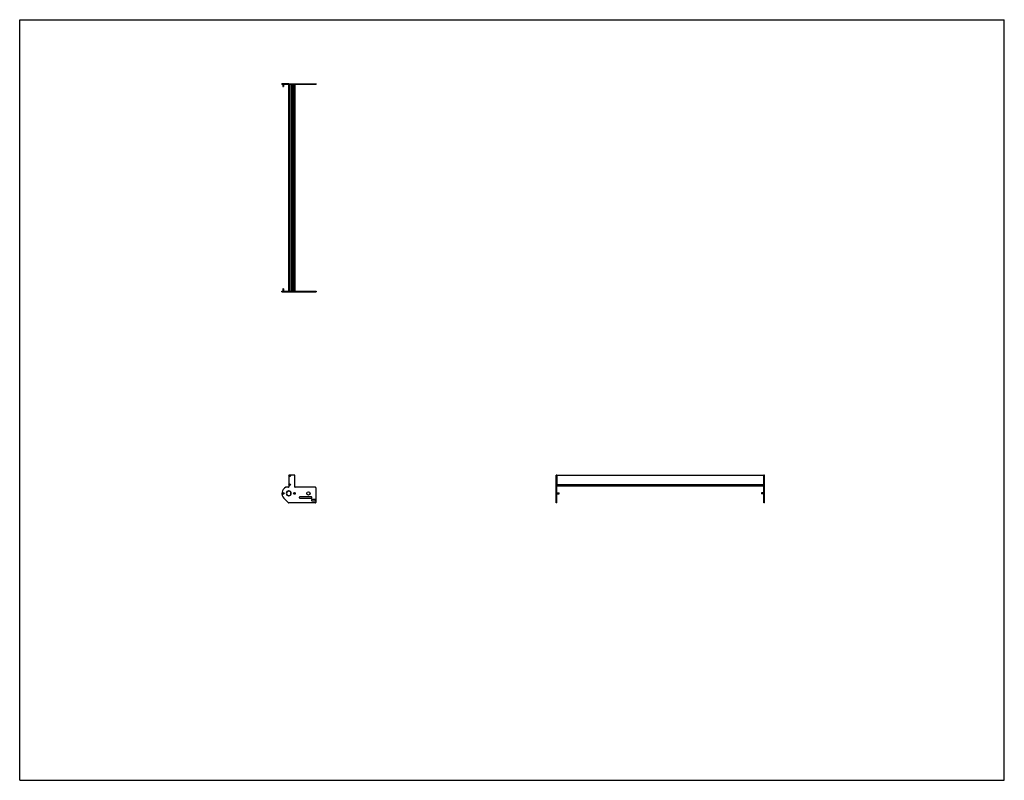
# Model space of a CAD drawing. Header units: inches. Extents: x 0 to 220, y 0 to 170.
import ezdxf

# ---------------------------------------------------------------- set-up
doc = ezdxf.new("R2010")
doc.units = ezdxf.units.IN
doc.header["$LTSCALE"] = 12.1
doc.header["$MEASUREMENT"] = 0
doc.layers.get('0').update_dxf_attribs({"linetype": 'CONTINUOUS'})
for name, color, linetype in [('350667_BL6', 7, 'CONTINUOUS'), ('350668_BL2', 7, 'CONTINUOUS'), ('350669_46_BL7', 7, 'CONTINUOUS'), ('930412M_BL1', 7, 'CONTINUOUS'), ('930412M_BL3', 7, 'CONTINUOUS'), ('930412M_BL8', 7, 'CONTINUOUS'), ('930516M_BL0', 7, 'CONTINUOUS'), ('930516M_BL4', 7, 'CONTINUOUS'), ('930516M_BL5', 7, 'CONTINUOUS'), ('930516M_BL9', 7, 'CONTINUOUS')]:
    doc.layers.add(name, color=color, linetype=linetype)

# ---------------------------------------------------------------- blocks, each defined once
blk = doc.blocks.new('930516M_BL0', base_point=(58.87, 86.89))
at = {"layer": '930516M_BL0', "color": 7, "linetype": 'CONTINUOUS'}
for p, q in [((58.78, 109.84), (58.77, 109.83)), ((58.97, 109.83), (58.77, 109.83)), ((58.77, 109.83), (58.77, 109.34)), ((58.96, 109.84), (58.78, 109.84)), ((58.96, 109.84), (58.97, 109.83)), ((58.97, 109.83), (58.97, 109.34)), ((58.87, 64.2), (58.81, 64.16)), ((58.81, 64.1), (58.81, 64.16)), ((58.81, 64.1), (58.87, 64.06)), ((58.93, 64.16), (58.87, 64.2)), ((58.87, 64.06), (58.93, 64.1)), ((58.93, 64.16), (58.93, 64.1))]:
    blk.add_line(p, q, dxfattribs=at)
blk.add_circle((58.87, 64.13), 0.197, dxfattribs=at)
blk = doc.blocks.new('930412M_BL1', base_point=(60.3, 88.78))
at = {"layer": '930412M_BL1', "color": 7, "linetype": 'CONTINUOUS'}
for p, q in [((60.35, 109.69), (60.26, 109.69)), ((60.35, 109.68), (60.26, 109.68)), ((60.3, 68.09), (60.25, 68.07)), ((60.25, 68.01), (60.25, 68.07)), ((60.25, 68.01), (60.3, 67.98)), ((60.35, 68.07), (60.3, 68.09)), ((60.3, 67.98), (60.35, 68.01)), ((60.35, 68.07), (60.35, 68.01))]:
    blk.add_line(p, q, dxfattribs=at)
blk.add_circle((60.3, 68.04), 0.157, dxfattribs=at)
blk = doc.blocks.new('350668_BL2', base_point=(89.31, 85.67))
at = {"layer": '350668_BL2', "color": 7, "linetype": 'CONTINUOUS'}
for p, q in [((58.6, 109.34), (66.21, 109.34)), ((58.6, 109.21), (58.6, 109.34)), ((58.6, 109.21), (66.21, 109.21)), ((59.43, 109.34), (59.43, 109.21)), ((60.12, 109.21), (60.12, 109.34)), ((61.49, 109.34), (61.49, 109.21)), ((66.21, 109.34), (66.21, 109.21)), ((61.43, 68.22), (60.18, 68.22)), ((119.9, 62), (119.9, 68.22)), ((120.03, 68.22), (119.9, 68.22)), ((120.03, 62), (120.03, 68.22)), ((60.12, 68.16), (60.12, 65.55)), ((61.49, 65.55), (61.49, 68.16)), ((60.06, 65.49), (59.43, 65.49)), ((60.09, 64.63), (60.09, 64.69)), ((60.15, 64.69), (60.15, 64.63)), ((66.08, 65.49), (61.55, 65.49)), ((66.21, 62.12), (66.21, 65.36)), ((119.9, 65.49), (120.03, 65.49)), ((60.06, 62.04), (59.04, 63.05)), ((60.09, 63.57), (60.09, 63.63)), ((60.15, 63.63), (60.15, 63.57)), ((66.08, 62), (60.15, 62)), ((65.18, 63.33), (62.56, 63.33)), ((62.56, 63.08), (65.18, 63.08)), ((65.21, 62.69), (65.21, 62.56)), ((66.02, 62.75), (65.27, 62.75)), ((65.27, 62.5), (66.02, 62.5)), ((66.08, 62.56), (66.08, 62.69)), ((120.03, 62), (119.9, 62))]:
    blk.add_line(p, q, dxfattribs=at)
for centre, radius in [((60.3, 68.04), 0.175), ((60.3, 66.1), 0.175), ((58.87, 64.13), 0.21), ((61.37, 64.13), 0.21), ((64.52, 64.13), 0.375)]:
    blk.add_circle(centre, radius, dxfattribs=at)
for centre, radius, start, end in [((60.18, 68.16), 0.06, 90, 180), ((61.43, 68.16), 0.06, 0, 90), ((60.12, 64.13), 1.52, 116.9083, 225), ((60.12, 64.13), 0.562, 93.0572, 266.9428), ((60.12, 64.13), 0.5, 93.4398, 266.5602), ((60.06, 65.55), 0.06, 270, 360), ((60.12, 64.13), 0.562, 273.0572, 86.9428), ((60.12, 64.13), 0.5, 273.4398, 86.5602), ((61.55, 65.55), 0.06, 180, 270), ((66.08, 65.36), 0.125, 0, 90), ((60.15, 62.12), 0.125, 225, 270), ((62.56, 63.2), 0.125, 90, 270), ((65.18, 63.2), 0.125, 270, 90), ((65.27, 62.69), 0.06, 90, 180), ((65.27, 62.56), 0.06, 180, 270), ((66.02, 62.69), 0.06, 0, 90), ((66.02, 62.56), 0.06, 270, 360), ((66.08, 62.12), 0.125, 270, 360)]:
    blk.add_arc(centre, radius, start, end, dxfattribs=at)
blk = doc.blocks.new('930412M_BL3', base_point=(60.3, 66.1))
at = {"layer": '930412M_BL3', "color": 7, "linetype": 'CONTINUOUS'}
for p, q in [((60.3, 66.16), (60.25, 66.13)), ((60.25, 66.07), (60.25, 66.13)), ((60.25, 66.07), (60.3, 66.04)), ((60.35, 66.13), (60.3, 66.16)), ((60.3, 66.04), (60.35, 66.07)), ((60.35, 66.13), (60.35, 66.07))]:
    blk.add_line(p, q, dxfattribs=at)
blk.add_circle((60.3, 66.1), 0.157, dxfattribs=at)
blk = doc.blocks.new('930516M_BL4', base_point=(90.85, 64.13))
at = {"layer": '930516M_BL4', "color": 7, "linetype": 'CONTINUOUS'}
for p, q in [((61.37, 64.2), (61.31, 64.16)), ((61.31, 64.1), (61.31, 64.16)), ((61.31, 64.1), (61.37, 64.06)), ((61.43, 64.16), (61.37, 64.2)), ((61.37, 64.06), (61.43, 64.1)), ((61.43, 64.16), (61.43, 64.1)), ((120.03, 64.23), (120.53, 64.23)), ((120.03, 64.03), (120.53, 64.03)), ((120.53, 64.03), (120.53, 64.23)), ((120.54, 64.22), (120.53, 64.23)), ((120.54, 64.04), (120.53, 64.03)), ((120.54, 64.04), (120.54, 64.22))]:
    blk.add_line(p, q, dxfattribs=at)
blk.add_circle((61.37, 64.13), 0.197, dxfattribs=at)
blk = doc.blocks.new('930516M_BL5', base_point=(58.87, 155.32))
at = {"layer": '930516M_BL5', "color": 7, "linetype": 'CONTINUOUS'}
for p, q in [((58.77, 155.57), (58.77, 155.07)), ((58.77, 155.07), (58.78, 155.06)), ((58.77, 155.07), (58.97, 155.07)), ((58.78, 155.06), (58.96, 155.06)), ((58.97, 155.07), (58.96, 155.06)), ((58.97, 155.57), (58.97, 155.07))]:
    blk.add_line(p, q, dxfattribs=at)
blk = doc.blocks.new('350667_BL6', base_point=(112.49, 108.85))
at = {"layer": '350667_BL6', "color": 7, "linetype": 'CONTINUOUS'}
for p, q in [((58.6, 155.57), (58.6, 155.7)), ((60.12, 155.7), (58.6, 155.7)), ((58.6, 155.57), (66.21, 155.57)), ((59.43, 155.7), (59.43, 155.57)), ((60.12, 155.57), (60.12, 155.7)), ((60.12, 155.7), (66.21, 155.7)), ((61.49, 155.7), (61.49, 155.57)), ((66.21, 155.7), (66.21, 155.57)), ((166.39, 68.22), (166.27, 68.22)), ((166.27, 62), (166.27, 68.22)), ((166.39, 62), (166.39, 68.22)), ((166.27, 65.49), (166.39, 65.49)), ((166.39, 62), (166.27, 62))]:
    blk.add_line(p, q, dxfattribs=at)
blk = doc.blocks.new('350669_46_BL7', base_point=(113.19, 110.65))
at = {"layer": '350669_46_BL7', "color": 7, "linetype": 'CONTINUOUS'}
for p, q in [((60.12, 109.34), (60.12, 155.57)), ((60.18, 155.57), (60.18, 109.34)), ((60.26, 155.57), (60.26, 109.34)), ((60.35, 155.57), (60.35, 109.34)), ((60.74, 155.57), (60.74, 109.34)), ((60.86, 155.57), (60.86, 109.34)), ((61.26, 109.34), (61.26, 155.57)), ((61.35, 109.34), (61.35, 155.57)), ((61.43, 109.34), (61.43, 155.57)), ((61.49, 155.57), (61.49, 109.34)), ((120.03, 68.17), (166.27, 68.17)), ((120.03, 68.11), (120.03, 66.2)), ((120.03, 66.14), (166.27, 66.14)), ((120.03, 66.06), (166.27, 66.06)), ((120.03, 66), (120.03, 65.73)), ((166.27, 66.2), (166.27, 68.11)), ((166.27, 65.76), (166.27, 66)), ((166.27, 65.73), (120.03, 65.73))]:
    blk.add_line(p, q, dxfattribs=at)
blk = doc.blocks.new('930412M_BL8', base_point=(60.3, 155.22))
at = {"layer": '930412M_BL8', "color": 7, "linetype": 'CONTINUOUS'}
for p, q in [((60.26, 155.23), (60.35, 155.23)), ((60.26, 155.22), (60.35, 155.22))]:
    blk.add_line(p, q, dxfattribs=at)
blk = doc.blocks.new('930516M_BL9', base_point=(166.01, 64.13))
at = {"layer": '930516M_BL9', "color": 7, "linetype": 'CONTINUOUS'}
for p, q in [((165.76, 64.22), (165.77, 64.23)), ((165.76, 64.22), (165.76, 64.04)), ((165.76, 64.04), (165.77, 64.03)), ((166.27, 64.23), (165.77, 64.23)), ((165.77, 64.23), (165.77, 64.03)), ((166.27, 64.03), (165.77, 64.03))]:
    blk.add_line(p, q, dxfattribs=at)

msp = doc.modelspace()

# ---------------------------------------------------------------- linework, layer by layer
at = {"color": 7, "linetype": 'CONTINUOUS'}
for p, q in [((0, 0), (0, 170)), ((0, 170), (220, 170)), ((220, 0), (220, 170)), ((0, 0), (220, 0))]:
    msp.add_line(p, q, dxfattribs=at)

# ---------------------------------------------------------------- block references
at = {"layer": '350667_BL6'}
msp.add_blockref('350667_BL6', (112.49, 108.85), dxfattribs=at)
at = {"layer": '350668_BL2'}
msp.add_blockref('350668_BL2', (89.31, 85.67), dxfattribs=at)
at = {"layer": '350669_46_BL7'}
msp.add_blockref('350669_46_BL7', (113.19, 110.65), dxfattribs=at)
at = {"layer": '930412M_BL1'}
msp.add_blockref('930412M_BL1', (60.3, 88.78), dxfattribs=at)
at = {"layer": '930412M_BL3'}
msp.add_blockref('930412M_BL3', (60.3, 66.1), dxfattribs=at)
at = {"layer": '930412M_BL8'}
msp.add_blockref('930412M_BL8', (60.3, 155.22), dxfattribs=at)
at = {"layer": '930516M_BL0'}
msp.add_blockref('930516M_BL0', (58.87, 86.89), dxfattribs=at)
at = {"layer": '930516M_BL4'}
msp.add_blockref('930516M_BL4', (90.85, 64.13), dxfattribs=at)
at = {"layer": '930516M_BL5'}
msp.add_blockref('930516M_BL5', (58.87, 155.32), dxfattribs=at)
at = {"layer": '930516M_BL9'}
msp.add_blockref('930516M_BL9', (166.01, 64.13), dxfattribs=at)

doc.saveas('drawing.dxf')
